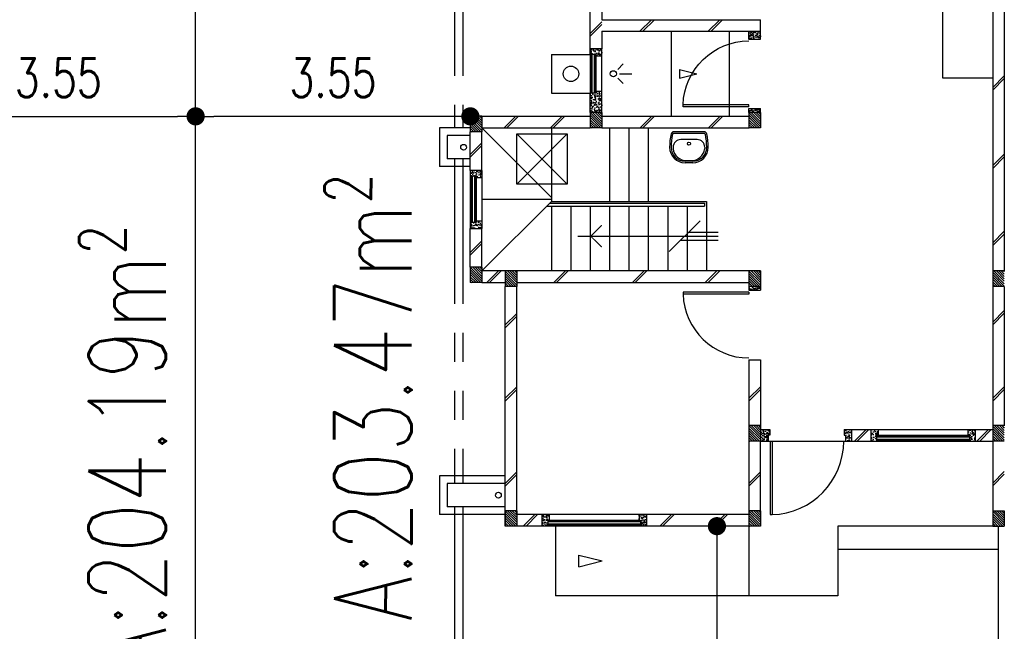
# Model space of a CAD drawing. Header units: millimetres. Extents: x 301 to 1479, y 491 to 1341.
# Tile 164 of 256: x 392 to 404, y 683 to 691. Entities that reach past the tile are written whole.
import ezdxf

# ---------------------------------------------------------------- set-up
doc = ezdxf.new("R2010")
doc.units = ezdxf.units.MM
doc.header["$LTSCALE"] = 1.5
doc.header["$MEASUREMENT"] = 0
for name, pattern in [('HIDDEN', [0.375, 0.25, -0.125]), ('HIDDEN2', [4.7625, 3.175, -1.5875]), ('PHANTOM2', [1.25, 0.625, -0.125, 0.125, -0.125, 0.125, -0.125])]:
    doc.linetypes.add(name, pattern=pattern)
for name, color, linetype in [('Blk', 7, 'Continuous'), ('Block', 46, 'Continuous'), ('boundary', 3, 'Continuous'), ('Boundary Wall', 64, 'Continuous'), ('BULUS', 2, 'Continuous'), ('BWCN', 4, 'Continuous'), ('DIM', 6, 'Continuous'), ('DOOR', 3, 'Continuous'), ('Ele', 8, 'Continuous'), ('HATCH', 7, 'Continuous'), ('Hatch Col. C1 GF Ext.', 84, 'Continuous'), ('Hatch Col. C3 GF', 10, 'Continuous'), ('Hatch Stub Col', 251, 'Continuous'), ('Kerb', 251, 'Continuous'), ('P. Gully trap', 42, 'Continuous'), ('Paving Block', 251, 'Continuous'), ('PVC Pipe 110', 69, 'Continuous'), ('PVC RWP 75', 77, 'Continuous'), ('SANIT', 8, 'Continuous'), ('TEXT', 7, 'Continuous'), ('WINDOW', 1, 'Continuous')]:
    doc.layers.add(name, color=color, linetype=linetype)
doc.styles.add('RS1', font='romans.shx', dxfattribs={"width": 0.75, "height": 0.5})
doc.styles.add('RS2', font='romans.shx', dxfattribs={"width": 0.75, "height": 1})
doc.dimstyles.new('Souillac5', dxfattribs={"dimscale": 0.5, "dimtxt": 0.5, "dimasz": 0.47, "dimexe": 0, "dimexo": 1, "dimgap": 0.5, "dimtad": 1, "dimzin": 0, "dimdsep": 46, "dimtxsty": 'RS1', "dimblk": 'DOT', "dimcen": 3, "dimse1": 1, "dimse2": 1, "dimclrd": 6, "dimclre": 6, "dimclrt": 7, "dimaunit": 1, "dimadec": 0, "dimazin": 0, "dimtfac": 1, "dimtofl": 0, "dimtmove": 1, "dimatfit": 3, "dimfxl": 1, "dimtolj": 1, "dimtzin": 0, "dimlwe": -1, "dimarcsym": 0})
pattern_1 = [(50, (427.129014, 161.862746), (0.071726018, -0.0062752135), [0.0075, -0.0825]), (355, (427.129014, 161.862746), (-0.013875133, 0.075219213), [0.006, -0.066]), (100.451444, (427.13499, 161.86222), (0.057850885, 0.068943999), [0.006374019, -0.070114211]), (46.1842, (427.12901, 161.88275), (0.106724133, -0.016551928), [0.01125, -0.12375]), (96.635635, (427.13791, 161.88137), (0.093466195, 0.09741186), [0.009561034, -0.105171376]), (351.184164, (427.12901, 161.88275), (0.093466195, 0.09741186), [0.009, -0.099]), (21, (427.139014, 161.877746), (0.059690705, -0.040261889), [0.0075, -0.0825]), (326, (427.139014, 161.877746), (0.024331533, 0.072515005), [0.006, -0.066]), (71.451445, (427.14399, 161.87439), (0.084022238, 0.032253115), [0.006374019, -0.070114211]), (37.5, (427.129014, 161.862746), (0.0012159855, 0.0332893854), [0, -0.0652, 0, -0.067, 0, -0.06625]), (7.5, (427.129014, 161.862746), (0.0263069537, 0.0394411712), [0, -0.0382, 0, -0.0637, 0, -0.02525]), (327.5, (427.106714, 161.862746), (0.0533822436, -0.0022554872), [0, -0.025, 0, -0.078, 0, -0.1035]), (317.5, (427.096714, 161.862746), (0.058318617, 0.010010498), [0, -0.0325, 0, -0.0518, 0, -0.0735])]
pattern_2 = [(315, (448.28546, 156.678336), (0.0154679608, 0.0154679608), [])]
pattern_3 = [(50, (427.229014, 161.912746), (0.071726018, -0.0062752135), [0.0075, -0.0825]), (355, (427.229014, 161.912746), (-0.013875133, 0.075219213), [0.006, -0.066]), (100.451444, (427.23499, 161.91222), (0.057850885, 0.068943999), [0.006374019, -0.070114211]), (46.1842, (427.22901, 161.93275), (0.106724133, -0.016551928), [0.01125, -0.12375]), (96.635635, (427.23791, 161.93137), (0.093466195, 0.09741186), [0.009561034, -0.105171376]), (351.184164, (427.22901, 161.93275), (0.093466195, 0.09741186), [0.009, -0.099]), (21, (427.239014, 161.927746), (0.059690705, -0.040261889), [0.0075, -0.0825]), (326, (427.239014, 161.927746), (0.024331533, 0.072515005), [0.006, -0.066]), (71.451445, (427.24399, 161.92439), (0.084022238, 0.032253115), [0.006374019, -0.070114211]), (37.5, (427.229014, 161.912746), (0.0012159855, 0.0332893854), [0, -0.0652, 0, -0.067, 0, -0.06625]), (7.5, (427.229014, 161.912746), (0.0263069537, 0.0394411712), [0, -0.0382, 0, -0.0637, 0, -0.02525]), (327.5, (427.206714, 161.912746), (0.0533822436, -0.0022554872), [0, -0.025, 0, -0.078, 0, -0.1035]), (317.5, (427.196714, 161.912746), (0.058318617, 0.010010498), [0, -0.0325, 0, -0.0518, 0, -0.0735])]

# ---------------------------------------------------------------- blocks, each defined once
blk = doc.blocks.new('Wh1')
at = {"layer": 'SANIT'}
for p, q in [((197, 0), (-197, 0)), ((197, -20), (-197, -20)), ((105, -100), (-105, -100)), ((-205, -200), (-205, -217)), ((205, -200), (205, -217)), ((50, -380), (-50, -380)), ((-30, -373), (30, -373)), ((50, -400), (-50, -400))]:
    blk.add_line(p, q, dxfattribs=at)
blk.add_circle((0, -154), 20, dxfattribs=at)
for centre, radius, start, end in [((0, -200), 250, 180, 180), ((0, -200), 250, 0, 0), ((-197, -35), 35, 90, 167.7776), ((197, -35), 35, 12.2224, 90), ((567, -201), 817, 167.7776, 179.9598), ((567, -201), 797, 167.7776, 179.9598), ((-197, -35), 15, 90, 167.7776), ((-105, -200), 100, 90, 180), ((105, -200), 100, 0, 90), ((197, -35), 15, 12.2224, 90), ((-567, -201), 797, 0.0402, 12.2224), ((-567, -201), 817, 0.0402, 12.2224), ((-50, -200), 200, 180, 270), ((-50, -200), 180, 180, 270), ((-30, -197), 176, 186.7076, 270.013), ((30, -197), 176, 269.987, 353.2924), ((50, -200), 180, 270, 0), ((50, -200), 200, 270, 0)]:
    blk.add_arc(centre, radius, start, end, dxfattribs=at)
blk = doc.blocks.new('Dr900')
at = {"layer": 'DOOR'}
for p, q in [((-50, 0), (-50, 850)), ((-25, 850), (-50, 850)), ((-25, 0), (-25, 850)), ((-25, 0), (-50, 0))]:
    blk.add_line(p, q, dxfattribs=at)
blk.add_arc((-24, 0), 851, 91.728, 179.9822, dxfattribs=at)
blk = doc.blocks.new('Dr1000')
at = {"layer": 'DOOR'}
for p, q in [((-50, 0), (-50, 950)), ((-25, 950), (-50, 950)), ((-25, 0), (-25, 950)), ((-25, 0), (-50, 0))]:
    blk.add_line(p, q, dxfattribs=at)
blk.add_arc((-24, 0), 951, 91.542, 179.9858, dxfattribs=at)
blk = doc.blocks.new('SSSU-D3')
at = {"layer": 'HATCH'}
h = blk.add_hatch(dxfattribs=at)
h.set_pattern_fill('ANSI31', color=256, scale=0.175, angle=630)
h.set_pattern_definition([(315, (-125.423914, 34.936787), (0.015467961, 0.015467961), [])])
h.paths.add_polyline_path([(1.1, 5.15), (1.25, 5.15), (1.25, 5.35), (1.1, 5.35)])
h = blk.add_hatch(dxfattribs=at)
h.set_pattern_fill('ANSI31', color=256, scale=0.175, angle=630)
h.set_pattern_definition([(315, (-123.373914, 34.936787), (0.015467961, 0.015467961), [])])
h.paths.add_polyline_path([(3.15, 5.15), (3.3, 5.15), (3.3, 5.35), (3.15, 5.35)])
h = blk.add_hatch(dxfattribs=at)
h.set_pattern_fill('ANSI31', color=256, scale=0.175, angle=630)
h.set_pattern_definition([(315, (-126.973914, 34.886787), (0.015467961, 0.015467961), [])])
h.paths.add_polyline_path([(-0.45, 5.1), (-0.3, 5.1), (-0.3, 5.3), (-0.45, 5.3)])
h = blk.add_hatch(dxfattribs=at)
h.set_pattern_fill('ANSI31', color=256, scale=0.175, angle=630)
h.set_pattern_definition([(315, (-126.973914, 32.936787), (0.015467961, 0.015467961), [])])
h.paths.add_polyline_path([(-0.45, 3.15), (-0.3, 3.15), (-0.3, 3.35), (-0.45, 3.35)])
h = blk.add_hatch(dxfattribs=at)
h.set_pattern_fill('ANSI31', color=256, scale=0.175, angle=630)
h.set_pattern_definition([(315, (-126.523914, 32.886787), (0.015467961, 0.015467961), [])])
h.paths.add_polyline_path([(0, 3.1), (0.15, 3.1), (0.15, 3.3), (0, 3.3)])
h = blk.add_hatch(dxfattribs=at)
h.set_pattern_fill('ANSI31', color=256, scale=0.175, angle=630)
h.set_pattern_definition([(315, (-123.373914, 32.886787), (0.015467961, 0.015467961), [])])
h.paths.add_polyline_path([(3.15, 3.1), (3.3, 3.1), (3.3, 3.3), (3.15, 3.3)])
h = blk.add_hatch(dxfattribs=at)
h.set_pattern_fill('ANSI31', color=256, scale=0.175, angle=630)
h.set_pattern_definition([(315, (-123.373914, 30.886787), (0.015467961, 0.015467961), [])])
h.paths.add_polyline_path([(3.15, 1.1), (3.3, 1.1), (3.3, 1.3), (3.15, 1.3)])
h = blk.add_hatch(dxfattribs=at)
h.set_pattern_fill('ANSI31', color=256, scale=0.175, angle=630)
h.set_pattern_definition([(315, (-126.523914, 29.786787), (0.015467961, 0.015467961), [])])
h.paths.add_polyline_path([(0, 0), (0.15, 0), (0.15, 0.2), (0, 0.2)])
h = blk.add_hatch(dxfattribs=at)
h.set_pattern_fill('ANSI31', color=256, scale=0.175, angle=630)
h.set_pattern_definition([(315, (-123.373914, 29.786787), (0.015467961, 0.015467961), [])])
h.paths.add_polyline_path([(3.15, 0), (3.3, 0), (3.3, 0.2), (3.15, 0.2)])
at = {"layer": 'Hatch Col. C1 GF Ext.'}
h = blk.add_hatch(dxfattribs=at)
h.set_pattern_fill('ANSI31', color=256, scale=0.175, angle=-90)
h.set_pattern_definition(pattern_2)
h.paths.add_polyline_path([(6.3, 3.1), (6.45, 3.1), (6.45, 3.3), (6.3, 3.3)])
h = blk.add_hatch(dxfattribs=at)
h.set_pattern_fill('ANSI31', color=256, scale=0.175, angle=-90)
h.set_pattern_definition(pattern_2)
h.paths.add_polyline_path([(6.3, 0), (6.45, 0), (6.45, 0.2), (6.3, 0.2)])
at = {"layer": 'Hatch Col. C3 GF'}
h = blk.add_hatch(dxfattribs=at)
h.set_pattern_fill('ANSI31', color=256, scale=0.175, angle=-90)
h.set_pattern_definition([(315, (448.28546, 156.728336), (0.0154679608, 0.0154679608), [])])
h.paths.add_polyline_path([(6.3, 1.1), (6.45, 1.1), (6.45, 1.3), (6.3, 1.3)])
at = {"layer": 'Hatch Stub Col', "linetype": 'ByBlock'}
h = blk.add_hatch(dxfattribs=at)
h.set_pattern_fill('AR-CONC', color=256, scale=0.01, angle=720)
h.set_pattern_definition([(50, (427.129014, 162.012746), (0.071726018, -0.0062752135), [0.0075, -0.0825]), (355, (427.129014, 162.012746), (-0.013875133, 0.075219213), [0.006, -0.066]), (100.451444, (427.13499, 162.01222), (0.057850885, 0.068943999), [0.006374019, -0.070114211]), (46.1842, (427.12901, 162.03275), (0.106724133, -0.016551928), [0.01125, -0.12375]), (96.635635, (427.13791, 162.03137), (0.093466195, 0.09741186), [0.009561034, -0.105171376]), (351.184164, (427.12901, 162.03275), (0.093466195, 0.09741186), [0.009, -0.099]), (21, (427.139014, 162.027746), (0.059690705, -0.040261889), [0.0075, -0.0825]), (326, (427.139014, 162.027746), (0.024331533, 0.072515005), [0.006, -0.066]), (71.451445, (427.14399, 162.02439), (0.084022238, 0.032253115), [0.006374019, -0.070114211]), (37.5, (427.129014, 162.012746), (0.0012159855, 0.0332893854), [0, -0.0652, 0, -0.067, 0, -0.06625]), (7.5, (427.129014, 162.012746), (0.0263069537, 0.0394411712), [0, -0.0382, 0, -0.0637, 0, -0.02525]), (327.5, (427.106714, 162.012746), (0.0533822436, -0.0022554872), [0, -0.025, 0, -0.078, 0, -0.1035]), (317.5, (427.096714, 162.012746), (0.058318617, 0.010010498), [0, -0.0325, 0, -0.0518, 0, -0.0735])])
h.paths.add_polyline_path([(3.3, 6.3), (3.3, 6.4), (3.15, 6.4), (3.15, 6.3)])
h = blk.add_hatch(dxfattribs=at)
h.set_pattern_fill('AR-CONC', color=256, scale=0.01, angle=720)
h.set_pattern_definition([(50, (427.129014, 162.012746), (0.071726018, -0.0062752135), [0.0075, -0.0825]), (355, (427.129014, 162.012746), (-0.013875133, 0.075219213), [0.006, -0.066]), (100.451444, (427.13499, 162.01222), (0.057850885, 0.068943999), [0.006374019, -0.070114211]), (46.1842, (427.12901, 162.03275), (0.106724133, -0.016551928), [0.01125, -0.12375]), (96.635635, (427.13791, 162.03137), (0.093466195, 0.09741186), [0.009561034, -0.105171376]), (351.184164, (427.12901, 162.03275), (0.093466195, 0.09741186), [0.009, -0.099]), (21, (427.139014, 162.027746), (0.059690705, -0.040261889), [0.0075, -0.0825]), (326, (427.139014, 162.027746), (0.024331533, 0.072515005), [0.006, -0.066]), (71.451445, (427.14399, 162.02439), (0.084022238, 0.032253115), [0.006374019, -0.070114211]), (37.5, (427.129014, 162.012746), (0.0012159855, 0.0332893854), [0, -0.0652, 0, -0.067, 0, -0.06625]), (7.5, (427.129014, 162.012746), (0.0263069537, 0.0394411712), [0, -0.0382, 0, -0.0637, 0, -0.02525]), (327.5, (427.106714, 162.012746), (0.0533822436, -0.0022554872), [0, -0.025, 0, -0.078, 0, -0.1035]), (317.5, (427.096714, 162.012746), (0.058318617, 0.010010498), [0, -0.0325, 0, -0.0518, 0, -0.0735])])
h.paths.add_polyline_path([(1.175, 6.1), (1.175, 6.08), (1.25, 6.08), (1.25, 6.175), (1.1, 6.175), (1.1, 6.1)])
h = blk.add_hatch(dxfattribs=at)
h.set_pattern_fill('AR-CONC', color=256, scale=0.01, angle=720)
h.set_pattern_definition([(50, (466.11162, 47.178006), (0.071726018, -0.0062752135), [0.0075, -0.0825]), (355, (466.11162, 47.17801), (-0.013875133, 0.075219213), [0.006, -0.066]), (100.451444, (466.1176, 47.17748), (0.057850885, 0.068943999), [0.006374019, -0.070114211]), (46.1842, (466.11162, 47.19801), (0.106724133, -0.016551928), [0.01125, -0.12375]), (96.635635, (466.12051, 47.19663), (0.093466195, 0.09741186), [0.009561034, -0.105171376]), (351.184164, (466.11162, 47.19801), (0.093466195, 0.09741186), [0.009, -0.099]), (21, (466.12162, 47.193006), (0.059690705, -0.040261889), [0.0075, -0.0825]), (326, (466.12162, 47.19301), (0.024331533, 0.072515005), [0.006, -0.066]), (71.451445, (466.126594, 47.18965), (0.084022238, 0.032253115), [0.006374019, -0.070114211]), (37.5, (466.11162, 47.178006), (0.0012159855, 0.0332893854), [0, -0.0652, 0, -0.067, 0, -0.06625]), (7.5, (466.11162, 47.178006), (0.0263069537, 0.0394411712), [0, -0.0382, 0, -0.0637, 0, -0.02525]), (327.5, (466.08932, 47.178006), (0.0533822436, -0.0022554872), [0, -0.025, 0, -0.078, 0, -0.1035]), (317.5, (466.07932, 47.178006), (0.058318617, 0.010010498), [0, -0.0325, 0, -0.0518, 0, -0.0735])])
h.paths.add_polyline_path([(1.25, 5.62), (1.175, 5.62), (1.175, 5.6), (1.1, 5.6), (1.1, 5.35), (1.25, 5.35)])
h = blk.add_hatch(dxfattribs=at)
h.set_pattern_fill('AR-CONC', color=256, scale=0.01, angle=720)
h.set_pattern_definition([(50, (427.129014, 161.837746), (0.071726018, -0.0062752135), [0.0075, -0.0825]), (355, (427.129014, 161.837746), (-0.013875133, 0.075219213), [0.006, -0.066]), (100.451444, (427.13499, 161.83722), (0.057850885, 0.068943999), [0.006374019, -0.070114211]), (46.1842, (427.12901, 161.85775), (0.106724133, -0.016551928), [0.01125, -0.12375]), (96.635635, (427.13791, 161.85637), (0.093466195, 0.09741186), [0.009561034, -0.105171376]), (351.184164, (427.12901, 161.85775), (0.093466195, 0.09741186), [0.009, -0.099]), (21, (427.139014, 161.852746), (0.059690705, -0.040261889), [0.0075, -0.0825]), (326, (427.139014, 161.852746), (0.024331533, 0.072515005), [0.006, -0.066]), (71.451445, (427.14399, 161.84939), (0.084022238, 0.032253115), [0.006374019, -0.070114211]), (37.5, (427.129014, 161.837746), (0.0012159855, 0.0332893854), [0, -0.0652, 0, -0.067, 0, -0.06625]), (7.5, (427.129014, 161.837746), (0.0263069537, 0.0394411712), [0, -0.0382, 0, -0.0637, 0, -0.02525]), (327.5, (427.106714, 161.837746), (0.0533822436, -0.0022554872), [0, -0.025, 0, -0.078, 0, -0.1035]), (317.5, (427.096714, 161.837746), (0.058318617, 0.010010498), [0, -0.0325, 0, -0.0518, 0, -0.0735])])
h.paths.add_polyline_path([(3.3, 5.4), (3.15, 5.4), (3.15, 5.35), (3.3, 5.35)])
h = blk.add_hatch(dxfattribs=at)
h.set_pattern_fill('AR-CONC', color=256, scale=0.01, angle=720)
h.set_pattern_definition(pattern_1)
h.paths.add_polyline_path([(-0.3, 4.6), (-0.45, 4.6), (-0.45, 4.525), (-0.375, 4.525), (-0.375, 4.505), (-0.3, 4.505)])
h = blk.add_hatch(dxfattribs=at)
h.set_pattern_fill('AR-CONC', color=256, scale=0.01, angle=720)
h.set_pattern_definition(pattern_1)
h.paths.add_polyline_path([(-0.3, 3.945), (-0.375, 3.945), (-0.375, 3.925), (-0.45, 3.925), (-0.45, 3.85), (-0.3, 3.85)])
h = blk.add_hatch(dxfattribs=at)
h.set_pattern_fill('AR-CONC', color=256, scale=0.01, angle=720)
h.set_pattern_definition(pattern_1)
h.paths.add_polyline_path([(3.3, 3.1), (3.15, 3.1), (3.15, 3.05), (3.3, 3.05)])
h = blk.add_hatch(dxfattribs=at)
h.set_pattern_fill('AR-CONC', color=256, scale=0.01, angle=720)
h.set_pattern_definition([(50, (427.129014, 161.912746), (0.071726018, -0.0062752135), [0.0075, -0.0825]), (355, (427.129014, 161.912746), (-0.013875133, 0.075219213), [0.006, -0.066]), (100.451444, (427.13499, 161.91222), (0.057850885, 0.068943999), [0.006374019, -0.070114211]), (46.1842, (427.12901, 161.93275), (0.106724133, -0.016551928), [0.01125, -0.12375]), (96.635635, (427.13791, 161.93137), (0.093466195, 0.09741186), [0.009561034, -0.105171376]), (351.184164, (427.12901, 161.93275), (0.093466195, 0.09741186), [0.009, -0.099]), (21, (427.139014, 161.927746), (0.059690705, -0.040261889), [0.0075, -0.0825]), (326, (427.139014, 161.927746), (0.024331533, 0.072515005), [0.006, -0.066]), (71.451445, (427.14399, 161.92439), (0.084022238, 0.032253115), [0.006374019, -0.070114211]), (37.5, (427.129014, 161.912746), (0.0012159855, 0.0332893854), [0, -0.0652, 0, -0.067, 0, -0.06625]), (7.5, (427.129014, 161.912746), (0.0263069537, 0.0394411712), [0, -0.0382, 0, -0.0637, 0, -0.02525]), (327.5, (427.106714, 161.912746), (0.0533822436, -0.0022554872), [0, -0.025, 0, -0.078, 0, -0.1035]), (317.5, (427.096714, 161.912746), (0.058318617, 0.010010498), [0, -0.0325, 0, -0.0518, 0, -0.0735])])
h.paths.add_polyline_path([(3.42, 1.25), (3.3, 1.25), (3.3, 1.1), (3.4, 1.1), (3.4, 1.175), (3.42, 1.175)])
h = blk.add_hatch(dxfattribs=at)
h.set_pattern_fill('AR-CONC', color=256, scale=0.01, angle=720)
h.set_pattern_definition(pattern_3)
h.paths.add_polyline_path([(4.475, 1.25), (4.38, 1.25), (4.38, 1.175), (4.4, 1.175), (4.4, 1.1), (4.475, 1.1)])
h = blk.add_hatch(dxfattribs=at)
h.set_pattern_fill('AR-CONC', color=256, scale=0.01, angle=720)
h.set_pattern_definition(pattern_3)
h.paths.add_polyline_path([(4.82, 1.25), (4.725, 1.25), (4.725, 1.1), (4.8, 1.1), (4.8, 1.175), (4.82, 1.175)])
h = blk.add_hatch(dxfattribs=at)
h.set_pattern_fill('AR-CONC', color=256, scale=0.01, angle=720)
h.set_pattern_definition(pattern_3)
h.paths.add_polyline_path([(6.075, 1.25), (5.98, 1.25), (5.98, 1.175), (6, 1.175), (6, 1.1), (6.075, 1.1)])
h = blk.add_hatch(dxfattribs=at)
h.set_pattern_fill('AR-CONC', color=256, scale=0.01, angle=720)
h.set_pattern_definition(pattern_1)
h.paths.add_polyline_path([(0.57, 0.15), (0.475, 0.15), (0.475, 0), (0.55, 0), (0.55, 0.075), (0.57, 0.075)])
h = blk.add_hatch(dxfattribs=at)
h.set_pattern_fill('AR-CONC', color=256, scale=0.01, angle=720)
h.set_pattern_definition(pattern_1)
h.paths.add_polyline_path([(1.825, 0.15), (1.73, 0.15), (1.73, 0.075), (1.75, 0.075), (1.75, 0), (1.825, 0)])
at = {"layer": 'Block', "linetype": 'ByBlock'}
for p, q in [((6.3, 7.6), (6.3, 3.3)), ((6.45, 7.6), (6.45, 3.3)), ((1.1, 6.175), (1.1, 6.775)), ((1.25, 6.775), (1.25, 6.55)), ((1.25, 6.55), (3.3, 6.55)), ((3.3, 6.4), (3.3, 6.55)), ((1.25, 6.4), (3.3, 6.4)), ((1.25, 6.4), (1.25, 6.175)), ((-0.3, 5.3), (1.1, 5.3)), ((1.25, 5.3), (3.15, 5.3)), ((-0.45, 4.6), (-0.45, 5.1)), ((-0.3, 5.15), (1.1, 5.15)), ((-0.3, 4.6), (-0.3, 5.1)), ((1.25, 5.15), (3.15, 5.15)), ((-0.45, 3.35), (-0.45, 3.85)), ((-0.3, 3.35), (-0.3, 3.85)), ((0, 3.3), (-0.3, 3.3)), ((3.15, 3.3), (0.15, 3.3)), ((-0.3, 3.15), (0, 3.15)), ((0, 0), (0, 3.1)), ((0.15, 3.15), (3.15, 3.15)), ((0.15, 0.15), (0.15, 3.1)), ((6.3, 3.1), (6.3, 1.3)), ((6.45, 3.1), (6.45, 1.3)), ((3.15, 2.15), (3.3, 2.15)), ((3.15, 2.15), (3.15, 1.3)), ((3.3, 2.15), (3.3, 1.3)), ((4.475, 1.25), (4.725, 1.25)), ((6.075, 1.25), (6.3, 1.25)), ((3.15, 1.1), (3.15, 0.2)), ((3.3, 0.2), (3.3, 1.1)), ((4.475, 1.1), (4.725, 1.1)), ((6.075, 1.1), (6.3, 1.1)), ((6.3, 1.1), (6.3, 0.2)), ((0.475, 0.15), (0.15, 0.15)), ((3.15, 0.15), (1.825, 0.15)), ((0.475, 0), (0.15, 0)), ((3.15, 0), (1.825, 0))]:
    blk.add_line(p, q, dxfattribs=at)
at = {"layer": 'Boundary Wall', "linetype": 'ByBlock'}
blk.add_line((6.375, -1.555), (6.375, 0), dxfattribs=at)
at = {"layer": 'BULUS', "linetype": 'ByBlock'}
for p, q in [((0.54, 4.14), (2.575, 4.14)), ((0.575, 4.175), (2.575, 4.175)), ((2.575, 4.175), (2.575, 4.14))]:
    blk.add_line(p, q, dxfattribs=at)
at = {"layer": 'BWCN'}
for p, q in [((3.15, 6.3), (3.15, 6.4)), ((3.3, 6.3), (3.3, 6.4)), ((3.15, 6.3), (3.3, 6.3)), ((1.1, 6.1), (1.1, 6.175)), ((1.25, 6.175), (1.1, 6.175)), ((1.25, 6.08), (1.25, 6.175)), ((1.175, 6.1), (1.1, 6.1)), ((1.175, 6.08), (1.175, 6.1)), ((1.25, 6.08), (1.175, 6.08)), ((1.175, 5.6), (1.1, 5.6)), ((1.1, 5.35), (1.1, 5.6)), ((1.25, 5.62), (1.175, 5.62)), ((1.175, 5.62), (1.175, 5.6)), ((1.25, 5.35), (1.25, 5.62)), ((1.25, 5.35), (1.1, 5.35)), ((1.1, 5.35), (1.1, 5.15)), ((1.25, 5.35), (1.25, 5.15)), ((3.15, 5.4), (3.3, 5.4)), ((3.15, 5.35), (3.15, 5.4)), ((3.3, 5.35), (3.15, 5.35)), ((3.15, 5.35), (3.15, 5.15)), ((3.3, 5.35), (3.3, 5.4)), ((3.3, 5.35), (3.3, 5.15)), ((-0.3, 5.3), (-0.45, 5.3)), ((-0.45, 5.3), (-0.45, 5.1)), ((-0.3, 5.3), (-0.3, 5.1)), ((-0.3, 5.1), (-0.45, 5.1)), ((1.25, 5.15), (1.1, 5.15)), ((3.3, 5.15), (3.15, 5.15)), ((-0.45, 4.6), (-0.45, 4.525)), ((-0.3, 4.6), (-0.3, 4.505)), ((-0.375, 4.525), (-0.45, 4.525)), ((-0.375, 4.505), (-0.375, 4.525)), ((-0.3, 4.505), (-0.375, 4.505)), ((-0.3, 3.945), (-0.375, 3.945)), ((-0.375, 3.945), (-0.375, 3.925)), ((-0.3, 3.945), (-0.3, 3.85)), ((-0.375, 3.925), (-0.45, 3.925)), ((-0.45, 3.925), (-0.45, 3.85)), ((-0.3, 3.35), (-0.45, 3.35)), ((-0.45, 3.35), (-0.45, 3.15)), ((-0.3, 3.35), (-0.3, 3.15)), ((0.15, 3.3), (0, 3.3)), ((0, 3.3), (0, 3.1)), ((0.15, 3.3), (0.15, 3.1)), ((3.3, 3.3), (3.15, 3.3)), ((3.15, 3.3), (3.15, 3.1)), ((3.3, 3.3), (3.3, 3.1)), ((6.45, 3.3), (6.3, 3.3)), ((6.3, 3.3), (6.3, 3.1)), ((-0.3, 3.15), (-0.45, 3.15)), ((0.15, 3.1), (0, 3.1)), ((3.15, 3.1), (3.15, 3.05)), ((3.3, 3.1), (3.15, 3.1)), ((3.3, 3.1), (3.3, 3.05)), ((6.45, 3.1), (6.3, 3.1)), ((3.15, 3.05), (3.3, 3.05)), ((3.3, 1.3), (3.15, 1.3)), ((3.15, 1.3), (3.15, 1.1)), ((3.3, 1.3), (3.3, 1.1)), ((6.45, 1.3), (6.3, 1.3)), ((6.3, 1.3), (6.3, 1.1)), ((3.3, 1.25), (3.42, 1.25)), ((3.4, 1.175), (3.4, 1.1)), ((3.42, 1.175), (3.4, 1.175)), ((3.42, 1.25), (3.42, 1.175)), ((4.38, 1.25), (4.475, 1.25)), ((4.38, 1.25), (4.38, 1.175)), ((4.38, 1.175), (4.4, 1.175)), ((4.4, 1.175), (4.4, 1.1)), ((4.475, 1.25), (4.475, 1.1)), ((4.725, 1.25), (4.725, 1.1)), ((4.725, 1.25), (4.82, 1.25)), ((4.8, 1.175), (4.8, 1.1)), ((4.82, 1.175), (4.8, 1.175)), ((4.82, 1.25), (4.82, 1.175)), ((5.98, 1.25), (5.98, 1.175)), ((5.98, 1.25), (6.075, 1.25)), ((5.98, 1.175), (6, 1.175)), ((6, 1.175), (6, 1.1)), ((6.075, 1.25), (6.075, 1.1)), ((3.3, 1.1), (3.15, 1.1)), ((3.3, 1.1), (3.4, 1.1)), ((4.4, 1.1), (4.475, 1.1)), ((4.725, 1.1), (4.8, 1.1)), ((6, 1.1), (6.075, 1.1)), ((6.45, 1.1), (6.3, 1.1)), ((0.15, 0.2), (0, 0.2)), ((0, 0.2), (0, 0)), ((0.15, 0.2), (0.15, 0)), ((0.475, 0.15), (0.475, 0)), ((0.57, 0.15), (0.475, 0.15)), ((0.57, 0.15), (0.57, 0.075)), ((1.73, 0.15), (1.73, 0.075)), ((1.825, 0.15), (1.73, 0.15)), ((1.825, 0.15), (1.825, 0)), ((3.3, 0.2), (3.15, 0.2)), ((3.15, 0.2), (3.15, 0)), ((3.3, 0.2), (3.3, 0)), ((6.3, 0.2), (6.3, 0)), ((6.3, 0.2), (6.45, 0.2)), ((6.45, 0.2), (6.45, 0)), ((0.15, 0), (0, 0)), ((0.55, 0), (0.475, 0)), ((0.55, 0.075), (0.55, 0)), ((0.57, 0.075), (0.55, 0.075)), ((1.73, 0.075), (1.75, 0.075)), ((1.75, 0.075), (1.75, 0)), ((1.825, 0), (1.75, 0)), ((3.3, 0), (3.15, 0)), ((6.3, 0), (6.45, 0))]:
    blk.add_line(p, q, dxfattribs=at)
at = {"layer": 'BWCN', "linetype": 'ByBlock'}
for p, q in [((-0.3, 4.6), (-0.45, 4.6)), ((-0.45, 3.85), (-0.3, 3.85))]:
    blk.add_line(p, q, dxfattribs=at)
at = {"layer": 'Ele'}
for p, q in [((5.65, 7), (5.65, 5.8)), ((2.15, 5.3), (2.15, 6.4)), ((2.9, 5.3), (2.9, 6.4)), ((1.1, 6.1), (1.1, 5.6)), ((1.11, 5.6), (1.11, 6.1)), ((1.17, 5.6), (1.17, 6.1)), ((1.175, 5.62), (1.175, 6.08)), ((1.25, 5.62), (1.25, 6.08)), ((1.455, 5.907), (1.525, 5.977)), ((1.455, 5.793), (1.525, 5.723)), ((1.478, 5.85), (1.639, 5.85)), ((5.65, 5.8), (6.3, 5.8)), ((1.35, 5.15), (1.35, 4.2)), ((1.6, 5.15), (1.6, 4.2)), ((1.85, 5.15), (1.85, 4.2)), ((-0.45, 4.525), (-0.45, 3.925)), ((-0.44, 4.525), (-0.44, 3.925)), ((-0.38, 4.525), (-0.38, 3.925)), ((-0.375, 4.505), (-0.375, 3.945)), ((-0.3, 4.505), (-0.3, 3.945)), ((0.6, 4.2), (2.6, 4.2)), ((2.6, 4.2), (2.6, 3.3)), ((0.6, 4.14), (0.6, 3.3)), ((0.85, 4.14), (0.85, 3.3)), ((1.1, 4.14), (1.1, 3.3)), ((1.35, 4.14), (1.35, 3.3)), ((1.6, 4.14), (1.6, 3.3)), ((1.85, 4.14), (1.85, 3.3)), ((2.1, 4.14), (2.1, 3.3)), ((2.35, 4.14), (2.35, 3.3)), ((2.12, 3.55), (2.52, 3.95)), ((0.941, 3.75), (2.753, 3.75)), ((2.27, 3.7), (2.753, 3.7)), ((2.37, 3.8), (2.753, 3.8)), ((4.8, 1.17), (6, 1.17)), ((4.82, 1.25), (5.98, 1.25)), ((4.82, 1.175), (5.98, 1.175)), ((3.4, 1.1), (4.4, 1.1)), ((4.8, 1.11), (6, 1.11)), ((4.8, 1.1), (6, 1.1)), ((1.73, 0.15), (0.57, 0.15)), ((1.75, 0.07), (0.55, 0.07)), ((1.75, 0.01), (0.55, 0.01)), ((1.73, 0.075), (0.57, 0.075)), ((3.15, 0), (3.15, -0.9)), ((6.3, 0), (4.3, 0)), ((4.3, 0), (4.3, -0.9)), ((1.75, 0), (0.55, 0)), ((0.65, 0), (0.65, -0.9)), ((6.375, -0.3), (4.3, -0.3)), ((4.3, -0.9), (0.65, -0.9))]:
    blk.add_line(p, q, dxfattribs=at)
at = {"layer": 'Ele', "linetype": 'HIDDEN', "ltscale": 10}
for p, q in [((-0.3, 5.15), (0.6, 4.25)), ((0.6, 5.15), (0.6, 4.2)), ((0.6, 4.225), (-0.3, 4.225)), ((-0.3, 3.3), (0.6, 4.2))]:
    blk.add_line(p, q, dxfattribs=at)
at = {"layer": 'Ele', "linetype": 'ByBlock'}
blk.add_line((0.952, -0.525), (0.952, -0.375), dxfattribs=at)
at = {"layer": 'Ele', "const_width": 0.015}
blk.add_lwpolyline([(1.247, 3.891), (1.105, 3.75), (1.247, 3.609)], dxfattribs=at)
at = {"layer": 'Ele'}
blk.add_circle((1.398, 5.85), 0.04, dxfattribs=at)
at = {"layer": 'HATCH'}
for p, q in [((1.1, 6.371), (1.25, 6.521)), ((1.742, 6.4), (1.892, 6.55)), ((1.778, 6.4), (1.928, 6.55)), ((2.625, 6.4), (2.775, 6.55)), ((2.66, 6.4), (2.81, 6.55)), ((1.1, 6.336), (1.25, 6.486)), ((6.3, 5.674), (6.45, 5.824)), ((6.3, 5.638), (6.45, 5.788)), ((-0.012, 5.15), (0.138, 5.3)), ((0.023, 5.15), (0.173, 5.3)), ((0.586, 5.15), (0.736, 5.3)), ((0.622, 5.15), (0.772, 5.3)), ((1.746, 5.15), (1.896, 5.3)), ((1.781, 5.15), (1.931, 5.3)), ((2.628, 5.15), (2.778, 5.3)), ((2.663, 5.15), (2.813, 5.3)), ((-0.45, 4.808), (-0.3, 4.958)), ((-0.45, 4.772), (-0.3, 4.922)), ((6.3, 4.662), (6.45, 4.812)), ((6.3, 4.627), (6.45, 4.777)), ((-0.45, 3.541), (-0.3, 3.691)), ((6.3, 3.663), (6.45, 3.813)), ((6.3, 3.628), (6.45, 3.778)), ((-0.45, 3.505), (-0.3, 3.655)), ((-0.236, 3.15), (-0.086, 3.3)), ((-0.201, 3.15), (-0.051, 3.3)), ((0.628, 3.15), (0.778, 3.3)), ((0.664, 3.15), (0.814, 3.3)), ((1.645, 3.15), (1.795, 3.3)), ((1.68, 3.15), (1.83, 3.3)), ((2.586, 3.15), (2.736, 3.3)), ((2.622, 3.15), (2.772, 3.3)), ((0, 2.602), (0.15, 2.752)), ((0, 2.566), (0.15, 2.716)), ((6.3, 2.638), (6.45, 2.788)), ((6.3, 2.603), (6.45, 2.753)), ((0, 1.653), (0.15, 1.803)), ((3.15, 1.653), (3.3, 1.803)), ((6.3, 1.653), (6.45, 1.803)), ((0, 1.617), (0.15, 1.767)), ((3.15, 1.617), (3.3, 1.767)), ((6.3, 1.617), (6.45, 1.767)), ((4.514, 1.1), (4.664, 1.25)), ((4.55, 1.1), (4.7, 1.25)), ((6.096, 1.1), (6.246, 1.25)), ((6.132, 1.1), (6.282, 1.25)), ((0, 0.552), (0.15, 0.702)), ((0, 0.517), (0.15, 0.667)), ((3.15, 0.552), (3.3, 0.702)), ((3.15, 0.517), (3.3, 0.667)), ((6.3, 0.558), (6.45, 0.708)), ((6.3, 0.522), (6.45, 0.672)), ((0.234, 0), (0.384, 0.15)), ((0.27, 0), (0.42, 0.15)), ((1.998, 0), (2.148, 0.15)), ((2.034, 0), (2.184, 0.15)), ((2.69, 0), (2.84, 0.15)), ((2.725, 0), (2.875, 0.15))]:
    blk.add_line(p, q, dxfattribs=at)
at = {"layer": 'Kerb'}
for p, q in [((0.6, 6.1), (1.1, 6.1)), ((0.6, 6.1), (0.6, 5.6)), ((0.6, 5.6), (1.1, 5.6)), ((-0.85, 5.15), (-0.85, 4.65)), ((-0.45, 5.15), (-0.85, 5.15)), ((-0.75, 5.05), (-0.75, 4.75)), ((-0.45, 5.05), (-0.75, 5.05)), ((-0.45, 4.75), (-0.75, 4.75)), ((-0.45, 4.65), (-0.85, 4.65)), ((-0.85, 0.65), (-0.85, 0.15)), ((0, 0.65), (-0.85, 0.65)), ((-0.75, 0.55), (-0.75, 0.25)), ((0, 0.55), (-0.75, 0.55)), ((0, 0.15), (-0.85, 0.15)), ((0, 0.25), (-0.75, 0.25))]:
    blk.add_line(p, q, dxfattribs=at)
at = {"layer": 'P. Gully trap'}
blk.add_circle((0.85, 5.85), 0.1, dxfattribs=at)
at = {"layer": 'Paving Block', "linetype": 'ByBlock'}
for p, q in [((2.252, 5.906), (2.252, 5.794)), ((2.252, 5.906), (2.477, 5.85)), ((2.252, 5.794), (2.477, 5.85)), ((0.952, -0.375), (1.252, -0.45)), ((0.952, -0.525), (1.252, -0.45))]:
    blk.add_line(p, q, dxfattribs=at)
at = {"layer": 'PVC Pipe 110', "linetype": 'PHANTOM2', "ltscale": 2}
for p, q in [((-0.655, 7.7), (-0.655, 5.15)), ((-0.545, 7.7), (-0.545, 5.15)), ((-0.655, 4.75), (-0.655, 0.55)), ((-0.545, 4.75), (-0.545, 0.55)), ((-0.655, 0.25), (-0.655, -2.15)), ((-0.545, 0.25), (-0.545, -2.15))]:
    blk.add_line(p, q, dxfattribs=at)
at = {"layer": 'PVC RWP 75'}
for centre in [(-0.537, 4.9), (-0.087, 0.4)]:
    blk.add_circle(centre, 0.0375, dxfattribs=at)
at = {"layer": 'SANIT', "linetype": 'HIDDEN2', "ltscale": 100}
for p, q in [((0.15, 5.072), (0.8, 5.072)), ((0.15, 4.422), (0.15, 5.072)), ((0.15, 5.072), (0.8, 4.422)), ((0.8, 5.072), (0.15, 4.422)), ((0.8, 5.072), (0.8, 4.422)), ((0.8, 4.422), (0.15, 4.422))]:
    blk.add_line(p, q, dxfattribs=at)
at = {"layer": 'WINDOW', "linetype": 'HIDDEN2', "ltscale": 0.5}
for p, q in [((1.125, 5.6), (1.125, 6.1)), ((1.155, 5.6), (1.155, 6.1)), ((-0.425, 4.525), (-0.425, 3.925)), ((-0.395, 4.525), (-0.395, 3.925))]:
    blk.add_line(p, q, dxfattribs=at)
at = {"layer": 'WINDOW'}
for p, q in [((4.8, 1.155), (6, 1.155)), ((4.8, 1.125), (6, 1.125)), ((1.75, 0.055), (0.55, 0.055)), ((1.75, 0.025), (0.55, 0.025))]:
    blk.add_line(p, q, dxfattribs=at)
at = {"layer": 'DOOR', "yscale": 0.001, "zscale": 0.001}
for name, p, xscale, rotation in [('Dr900', (3.15, 5.4), -0.001, 90), ('Dr900', (3.15, 3.05), 0.001, 90), ('Dr1000', (3.4, 1.1), 0.001, 180)]:
    blk.add_blockref(name, p, dxfattribs=dict(at, xscale=xscale, rotation=rotation))
at = {"layer": 'WINDOW', "linetype": 'ByBlock', "xscale": 0.001, "yscale": 0.001, "zscale": 0.001}
blk.add_blockref('Wh1', (2.375, 5.1), dxfattribs=at)
blk = doc.blocks.new('_DOT')
at = {"color": 0, "linetype": 'ByBlock'}
blk.add_line((-0.5, 0), (-1, 0), dxfattribs=at)
at = {"color": 0, "linetype": 'ByBlock', "const_width": 0.5}
blk.add_lwpolyline([(-0.25, 0, 1), (0.25, 0, 1)], format="xyb", close=True, dxfattribs=at)
blk = doc.blocks.new('*D221')
at = {"layer": 'DEFPOINTS', "color": 0, "transparency": 16777216}
for p in [(390.434, 689.626), (393.984, 689.626), (393.984, 689.626)]:
    blk.add_point(p, dxfattribs=at)
at = {"layer": 'DIM', "color": 6, "lineweight": -2, "transparency": 16777216}
blk.add_line((390.669, 689.626), (393.749, 689.626), dxfattribs=at)
at = {"layer": 'DIM', "color": 6, "lineweight": -2, "transparency": 16777216, "xscale": 0.235, "yscale": 0.235, "zscale": 0.235, "rotation": 180}
blk.add_blockref('_DOT', (390.434, 689.626), dxfattribs=at)
at = {"layer": 'DIM', "color": 6, "lineweight": -2, "transparency": 16777216, "xscale": 0.235, "yscale": 0.235, "zscale": 0.235}
blk.add_blockref('_DOT', (393.984, 689.626), dxfattribs=at)
at = {"layer": 'DIM', "color": 7, "transparency": 16777216, "insert": (392.209, 690.126), "char_height": 0.5, "attachment_point": 5, "style": 'RS1'}
blk.add_mtext('\\A1;3.55', dxfattribs=at)
blk = doc.blocks.new('*D223')
at = {"layer": 'DEFPOINTS', "color": 0, "transparency": 16777216}
for p in [(393.984, 689.626), (393.984, 689.626), (397.534, 689.626)]:
    blk.add_point(p, dxfattribs=at)
at = {"layer": 'DIM', "color": 6, "lineweight": -2, "transparency": 16777216}
blk.add_line((397.299, 689.626), (394.219, 689.626), dxfattribs=at)
at = {"layer": 'DIM', "color": 6, "lineweight": -2, "transparency": 16777216, "xscale": 0.235, "yscale": 0.235, "zscale": 0.235, "rotation": 180}
blk.add_blockref('_DOT', (393.984, 689.626), dxfattribs=at)
at = {"layer": 'DIM', "color": 6, "lineweight": -2, "transparency": 16777216, "xscale": 0.235, "yscale": 0.235, "zscale": 0.235}
blk.add_blockref('_DOT', (397.534, 689.626), dxfattribs=at)
at = {"layer": 'DIM', "color": 7, "transparency": 16777216, "insert": (395.759, 690.126), "char_height": 0.5, "attachment_point": 5, "style": 'RS1'}
blk.add_mtext('\\A1;3.55', dxfattribs=at)
blk = doc.blocks.new('*D224')
at = {"layer": 'DEFPOINTS', "color": 0, "transparency": 16777216}
for p in [(400.807, 684.326), (400.72, 678.769), (400.807, 678.769)]:
    blk.add_point(p, dxfattribs=at)
at = {"layer": 'DIM', "color": 6, "lineweight": -2, "transparency": 16777216}
blk.add_line((400.72, 684.091), (400.72, 679.004), dxfattribs=at)
at = {"layer": 'DIM', "color": 6, "lineweight": -2, "transparency": 16777216, "xscale": 0.235, "yscale": 0.235, "zscale": 0.235}
for p, rotation in [((400.72, 684.326), 90), ((400.72, 678.769), 270)]:
    blk.add_blockref('_DOT', p, dxfattribs=dict(at, rotation=rotation))
at = {"layer": 'DIM', "color": 7, "transparency": 16777216, "insert": (400.22, 681.548), "char_height": 0.5, "attachment_point": 5, "rotation": 90, "style": 'RS1'}
blk.add_mtext('\\A1;5.56', dxfattribs=at)

msp = doc.modelspace()

# ---------------------------------------------------------------- linework, layer by layer
at = {"layer": 'boundary', "linetype": 'Continuous'}
msp.add_line((393.9836, 678.769), (393.9836, 698.2745), dxfattribs=at)

# ---------------------------------------------------------------- block references
at = {"layer": 'Blk'}
msp.add_blockref('SSSU-D3', (397.9836, 684.3262), dxfattribs=at)

# ---------------------------------------------------------------- texts
at = {"layer": 'TEXT', "style": 'RS2', "width": 0.75}
for s, p in [('A:203.47m²', (396.7729, 683.0994)), ('A:204.19m²', (393.6001, 682.4375))]:
    msp.add_text(s, height=1, rotation=89.98956, dxfattribs=at).set_placement(p)

# ---------------------------------------------------------------- dimensions: what is measured, and where the dimension line sits
at = {"layer": 'DIM'}
for p1, picture, middle in [((390.4336, 689.6262), '*D221', (392.2086, 690.1262)), ((397.5336, 689.6262), '*D223', (395.7586, 690.1262))]:
    dim = msp.add_linear_dim(base=(393.9836, 689.6262), p1=p1, p2=(393.9836, 689.6262), dimstyle='Souillac5', dxfattribs=at)
    dim.commit()
    dim.dimension.update_dxf_attribs({"geometry": picture, "text_midpoint": middle})
dim = msp.add_linear_dim(base=(400.7199, 678.769), p1=(400.8075, 684.3262), p2=(400.8075, 678.769), angle=90, dimstyle='Souillac5', dxfattribs=at)
dim.commit()
dim.dimension.update_dxf_attribs({"geometry": '*D224', "text_midpoint": (400.2199, 681.5476)})

doc.saveas('drawing.dxf')
